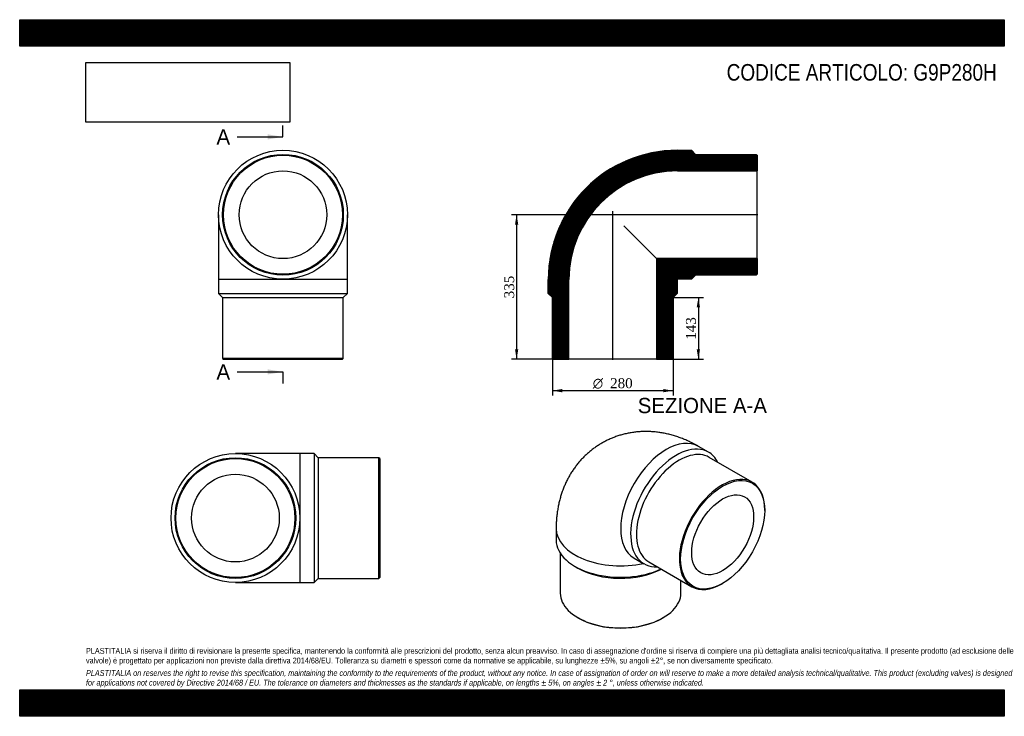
# Model space of a CAD drawing. Header units: millimetres. Extents: x 0 to 2285, y 0 to 1615.
import ezdxf
from ezdxf.enums import TextEntityAlignment as Align
from ezdxf.lldxf.tags import DXFTag

# ---------------------------------------------------------------- set-up
doc = ezdxf.new("R2010")
doc.units = ezdxf.units.MM
doc.header["$LTSCALE"] = 7.692308
for name, color, linetype in [('Default', 7, 'Continuous'), ('DV4_Default', 7, 'Continuous'), ('G9P280H', 7, 'Continuous')]:
    doc.layers.add(name, color=color, linetype=linetype)
doc.styles.add('SEACAD_Solid_Edge_ANSI', font='seans.ttf')
doc.styles.add('SEACAD_Solid_Edge_ANSI1_Symbols', font='semeca1.ttf')
doc.styles.add('SEACAD_Times_New_Roman', font='times.ttf')
tags = doc.linetypes.add('CENTER2', pattern=[28.575, 19.05, -3.175, 3.175, -3.175]).pattern_tags.tags
tags[10:11] = [DXFTag(74, 4), DXFTag(75, 0), DXFTag(340, '0'), DXFTag(46, 0.0), DXFTag(50, 0.0), DXFTag(44, 0.0), DXFTag(45, 0.0)]
tags[8:9] = [DXFTag(74, 4), DXFTag(75, 0), DXFTag(340, '0'), DXFTag(46, 0.0), DXFTag(50, 0.0), DXFTag(44, 0.0), DXFTag(45, 0.0)]
tags[6:7] = [DXFTag(74, 4), DXFTag(75, 0), DXFTag(340, '0'), DXFTag(46, 0.0), DXFTag(50, 0.0), DXFTag(44, 0.0), DXFTag(45, 0.0)]
tags[4:5] = [DXFTag(74, 4), DXFTag(75, 0), DXFTag(340, '0'), DXFTag(46, 0.0), DXFTag(50, 0.0), DXFTag(44, 0.0), DXFTag(45, 0.0)]
doc.dimstyles.new('ANSImm', dxfattribs={"dimtxt": 23.076923, "dimasz": 23.076923, "dimexe": 11.538462, "dimexo": 0, "dimgap": 5.769231, "dimtad": 1, "dimdsep": 46, "dimtxsty": 'SEACAD_Times_New_Roman', "dimblk1": '_SE_FILLED', "dimblk2": '_SE_FILLED', "dimsah": 1, "dimcen": 11.538462, "dimazin": 0, "dimtfac": 0.85, "dimtdec": 3, "dimtofl": 0, "dimtmove": 0, "dimatfit": 3, "dimfxl": 1, "dimarcsym": 0})
picture_1 = doc.add_image_def('image1.jpg', size_in_pixel=(4302, 1260))

# ---------------------------------------------------------------- blocks, each defined once
blk = doc.blocks.new('SE')
at = {"layer": 'G9P280H', "color": 7, "linetype": 'Continuous'}
for p, q in [((461.4, 1163.1), (461.4, 1013.1)), ((760.4, 1013.1), (760.4, 1163.1)), ((760.4, 1013.1), (461.4, 1013.1)), ((461.4, 1013.1), (461.4, 980.6)), ((760.4, 980.6), (760.4, 1013.1)), ((461.4, 980.6), (760.4, 980.6)), ((461.4, 980.6), (470.9, 971.1)), ((470.9, 971.1), (750.9, 971.1)), ((470.9, 971.1), (470.9, 830.1)), ((750.9, 971.1), (760.4, 980.6)), ((750.9, 830.1), (750.9, 971.1)), ((750.9, 830.1), (470.9, 830.1)), ((470.9, 830.1), (472.9, 828.1)), ((472.9, 828.1), (748.9, 828.1)), ((748.9, 828.1), (750.9, 830.1))]:
    blk.add_line(p, q, dxfattribs=at)
for radius in [149.5, 140, 138, 101.7]:
    blk.add_circle((610.9, 1163.1), radius, dxfattribs=at)
blk = doc.blocks.new('SE1')
at = {"layer": 'G9P280H', "color": 7, "linetype": 'Continuous'}
for p, q in [((1598, 612.6), (1575, 625.9)), ((1699.7, 543), (1600, 600.5)), ((1728.7, 477.3), (1728.7, 478.9)), ((1244.7, 435.2), (1244.7, 408.7)), ((1254.2, 378.4), (1254.2, 285.8)), ((1425.5, 367), (1448.5, 353.7)), ((1288.5, 347.6), (1295.2, 343.8)), ((1460, 358.1), (1559.7, 300.5)), ((1534.2, 285.8), (1534.2, 315.2)), ((1629.7, 307.4), (1631.1, 308.2)), ((1295.2, 228.6), (1296.6, 227.8)), ((1491.8, 227.8), (1493.2, 228.6))]:
    blk.add_line(p, q, dxfattribs=at)
for centre, major_axis, start_param, end_param in [((1500.3, 496.4), (-74.7, -129.5), 3.141593, 6.283185), ((1523.3, 483.2), (74.7, 129.5), 0, 3.500005), ((1530, 479.3), (70, 121.2), 0, 3.141593), ((1523.3, 483.2), (74.7, 129.5), 5.924773, 6.283185), ((1629.7, 421.7), (-70, -121.2), 2.356194, 6.283185), ((1394.2, 435.2), (-149.5, 0), 6.282714, 6.283185), ((1394.2, 435.2), (-149.5, 0), 0, 1.932787), ((1394.2, 408.7), (149.5, 0), 3.141593, 5.393989), ((1394.2, 400.9), (140, 0), 3.926991, 5.454989), ((1629.7, 421.7), (-70, -121.2), 0, 0.785398), ((1394.2, 285.8), (-140, 0), 0, 3.141593), ((1394.2, 284.2), (138, 0), 3.926991, 5.497787)]:
    blk.add_ellipse(centre, major_axis=major_axis, ratio=0.57735, start_param=start_param, end_param=end_param, dxfattribs=at)
for major_axis in [(69, 119.5), (50.8, 88.1)]:
    blk.add_ellipse((1631.1, 420.9), major_axis=major_axis, ratio=0.57735, dxfattribs=at)
blk.add_open_spline([(1575, 625.9), (1572.7, 627.3), (1567.6, 630.1), (1558.4, 634.9), (1548.1, 639.7), (1537.7, 644), (1527.3, 647.8), (1516.8, 651.1), (1506.2, 654), (1495.8, 656.3), (1485.3, 658.1), (1474.9, 659.4), (1464.5, 660.2), (1454.2, 660.5), (1444.1, 660.3), (1434, 659.6), (1424, 658.5), (1414.2, 656.9), (1404.5, 654.9), (1395, 652.4), (1385.7, 649.4), (1376.6, 646), (1367.7, 642.2), (1359, 638), (1350.5, 633.4), (1342.3, 628.4), (1334.4, 623), (1326.7, 617.3), (1319.4, 611.2), (1312.3, 604.8), (1305.5, 598), (1299.1, 590.9), (1293, 583.5), (1287.2, 575.8), (1281.7, 567.9), (1276.6, 559.6), (1271.9, 551.1), (1267.5, 542.3), (1263.5, 533.3), (1259.8, 524), (1256.6, 514.5), (1253.7, 504.8), (1251.2, 494.8), (1249.1, 484.6), (1247.4, 474.2), (1246.1, 463.6), (1245.2, 452.9), (1244.8, 443.2), (1244.7, 437.7), (1244.7, 435.2)], degree=3, knots=[0, 0, 0, 0, 0.015579, 0.039829, 0.064002, 0.087968, 0.111694, 0.135158, 0.158347, 0.181257, 0.203892, 0.22626, 0.248374, 0.27025, 0.291904, 0.313353, 0.334616, 0.355708, 0.376648, 0.397451, 0.418133, 0.438709, 0.459193, 0.479602, 0.499947, 0.520245, 0.540506, 0.560743, 0.58097, 0.601202, 0.621454, 0.641743, 0.662085, 0.682496, 0.702996, 0.723601, 0.744333, 0.76521, 0.786253, 0.807482, 0.828916, 0.850574, 0.872472, 0.894622, 0.917033, 0.939706, 0.962637, 0.985811, 1, 1, 1, 1], dxfattribs=at)
blk = doc.blocks.new('SE2')
at = {"layer": 'G9P280H', "color": 7, "linetype": 'Continuous'}
for p, q in [((650.6, 609.2), (500.6, 609.2)), ((650.6, 310.2), (650.6, 609.2)), ((683.1, 609.2), (650.6, 609.2)), ((683.1, 609.2), (683.1, 310.2)), ((692.6, 599.7), (683.1, 609.2)), ((692.6, 599.7), (692.6, 319.7)), ((833.6, 599.7), (692.6, 599.7)), ((833.6, 319.7), (833.6, 599.7)), ((835.6, 597.7), (833.6, 599.7)), ((835.6, 597.7), (835.6, 321.7)), ((833.6, 319.7), (835.6, 321.7)), ((500.6, 310.2), (650.6, 310.2)), ((650.6, 310.2), (683.1, 310.2)), ((683.1, 310.2), (692.6, 319.7)), ((692.6, 319.7), (833.6, 319.7))]:
    blk.add_line(p, q, dxfattribs=at)
for radius in [149.5, 140, 138, 101.7]:
    blk.add_circle((500.6, 459.7), radius, dxfattribs=at)
blk = doc.blocks.new('SE4')
at = {"color": 7, "linetype": 'Continuous', "style": 'SEACAD_Solid_Edge_ANSI'}
blk.add_text('A', height=35.4, dxfattribs=at).set_placement((456.6, 1361.3), align=Align.TOP_LEFT)
blk = doc.blocks.new('SE5')
at = {"color": 7, "linetype": 'Continuous', "style": 'SEACAD_Solid_Edge_ANSI'}
blk.add_text('A', height=35.4, dxfattribs=at).set_placement((456.6, 816.3), align=Align.TOP_LEFT)
blk = doc.blocks.new('SEANNOT_GROUP')
at = {"linetype": 'Continuous'}
blk.add_hatch(color=7, dxfattribs=at).paths.add_polyline_path([(575.5, 1337.7), (610.9, 1343.6), (575.5, 1349.5)])
at = {"color": 7, "linetype": 'Continuous'}
blk.add_lwpolyline([(504.8, 1343.6), (610.9, 1343.6)], dxfattribs=at)
blk = doc.blocks.new('SEANNOT_GROUP1')
at = {"linetype": 'Continuous'}
blk.add_hatch(color=7, dxfattribs=at).paths.add_polyline_path([(575.5, 792.8), (610.9, 798.7), (575.5, 804.6)])
at = {"color": 7, "linetype": 'Continuous'}
blk.add_lwpolyline([(504.8, 798.7), (610.9, 798.7)], dxfattribs=at)
blk = doc.blocks.new('SE3')
at = {"layer": 'Default', "color": 7, "linetype": 'CENTER2'}
for p, q in [((610.9, 1343.6), (610.9, 1370.1)), ((610.9, 798.7), (610.9, 772.1))]:
    blk.add_line(p, q, dxfattribs=at)
at = {"layer": 'Default', "color": 7, "linetype": 'CENTER2', "const_width": 0.0001}
blk.add_lwpolyline([(610.9, 1343.6), (610.9, 798.7)], dxfattribs=at)
at = {"layer": 'Default'}
for name in ['SE4', 'SEANNOT_GROUP', 'SE5', 'SEANNOT_GROUP1']:
    blk.add_blockref(name, (0, 0), dxfattribs=at)
blk = doc.blocks.new('SE6')
at = {"layer": 'G9P280H', "linetype": 'Continuous'}
h = blk.add_hatch(dxfattribs=at)
h.set_pattern_fill('LINE', scale=0.629921, angle=45, style=0)
edge = h.paths.add_edge_path()
edge.add_line((1709.1, 1303.1), (1568.1, 1303.1))
edge.add_line((1568.1, 1303.1), (1558.6, 1312.6))
edge.add_line((1558.6, 1312.6), (1526.1, 1312.6))
edge.add_arc((1526.1, 1013.1), 299.5, 90, 180)
edge.add_line((1226.6, 1013.1), (1226.6, 980.6))
edge.add_line((1226.6, 980.6), (1236.1, 971.1))
edge.add_line((1236.1, 971.1), (1236.1, 830.1))
edge.add_line((1236.1, 830.1), (1238.1, 828.1))
edge.add_line((1238.1, 828.1), (1274.4, 828.1))
edge.add_line((1274.4, 828.1), (1274.4, 1013.1))
edge.add_arc((1526.1, 1013.1), 251.7, 90, 180, ccw=False)
edge.add_line((1526.1, 1264.8), (1711.1, 1264.8))
edge.add_line((1711.1, 1264.8), (1711.1, 1301.1))
edge.add_line((1711.1, 1301.1), (1709.1, 1303.1))
h = blk.add_hatch(dxfattribs=at)
h.set_pattern_fill('LINE', scale=0.629921, angle=45, style=0)
edge = h.paths.add_edge_path()
edge.add_line((1709.1, 1023.1), (1711.1, 1025.1))
edge.add_line((1711.1, 1025.1), (1711.1, 1061.4))
edge.add_line((1711.1, 1061.4), (1477.8, 1061.4))
edge.add_line((1477.8, 1061.4), (1477.8, 828.1))
edge.add_line((1477.8, 828.1), (1514.1, 828.1))
edge.add_line((1514.1, 828.1), (1516.1, 830.1))
edge.add_line((1516.1, 830.1), (1516.1, 971.1))
edge.add_line((1516.1, 971.1), (1525.6, 980.6))
edge.add_line((1525.6, 980.6), (1525.6, 1013.1))
edge.add_arc((1526.1, 1013.1), 0.5, 90, 180, ccw=False)
edge.add_line((1526.1, 1013.6), (1558.6, 1013.6))
edge.add_line((1558.6, 1013.6), (1568.1, 1023.1))
edge.add_line((1568.1, 1023.1), (1709.1, 1023.1))
at = {"layer": 'DV4_Default', "color": 7, "linetype": 'CENTER2'}
for p, q in [((1376.1, 826.3), (1376.1, 1171.2)), ((1712.9, 1163.1), (1368.2, 1163.1))]:
    blk.add_line(p, q, dxfattribs=at)
at = {"layer": 'G9P280H', "color": 7, "linetype": 'Continuous'}
for p, q in [((1526.1, 1312.6), (1558.6, 1312.6)), ((1558.6, 1312.6), (1568.1, 1303.1)), ((1568.1, 1303.1), (1709.1, 1303.1)), ((1709.1, 1303.1), (1711.1, 1301.1)), ((1711.1, 1301.1), (1711.1, 1264.8)), ((1526.1, 1264.8), (1711.1, 1264.8)), ((1711.1, 1061.4), (1711.1, 1264.8)), ((1401.9, 1137.3), (1477.8, 1061.4)), ((1711.1, 1061.4), (1477.8, 1061.4)), ((1477.8, 1061.4), (1477.8, 828.1)), ((1711.1, 1061.4), (1711.1, 1025.1)), ((1226.6, 980.6), (1226.6, 1013.1)), ((1274.4, 828.1), (1274.4, 1013.1)), ((1525.6, 1013.1), (1525.6, 980.6)), ((1558.6, 1013.6), (1526.1, 1013.6)), ((1568.1, 1023.1), (1558.6, 1013.6)), ((1709.1, 1023.1), (1568.1, 1023.1)), ((1711.1, 1025.1), (1709.1, 1023.1)), ((1236.1, 971.1), (1226.6, 980.6)), ((1236.1, 830.1), (1236.1, 971.1)), ((1525.6, 980.6), (1516.1, 971.1)), ((1516.1, 971.1), (1516.1, 830.1)), ((1238.1, 828.1), (1236.1, 830.1)), ((1238.1, 828.1), (1274.4, 828.1)), ((1477.8, 828.1), (1274.4, 828.1)), ((1477.8, 828.1), (1514.1, 828.1)), ((1516.1, 830.1), (1514.1, 828.1))]:
    blk.add_line(p, q, dxfattribs=at)
for radius in [299.5, 251.7, 0.5]:
    blk.add_arc((1526.1, 1013.1), radius, 90, 180, dxfattribs=at)
blk = doc.blocks.new('GDimGGroup')
at = {"layer": 'Default', "linetype": 'Continuous'}
for points in [[(1259.2, 751.3), (1259.2, 759), (1236.1, 755.1)], [(1493.1, 751.3), (1516.1, 755.1), (1493.1, 759)]]:
    blk.add_hatch(color=7, dxfattribs=at).paths.add_polyline_path(points)
at = {"layer": 'Default', "color": 7, "linetype": 'Continuous'}
for p, q in [((1236.1, 830.1), (1236.1, 743.6)), ((1516.1, 830.1), (1516.1, 743.6)), ((1516.1, 755.1), (1236.1, 755.1))]:
    blk.add_line(p, q, dxfattribs=at)
for s, height, style, p in [('O', 23.1, 'SEACAD_Solid_Edge_ANSI1_Symbols', (1329.8, 784)), ('280', 23.08, 'SEACAD_Times_New_Roman', (1370, 784))]:
    blk.add_text(s, height=height, dxfattribs=dict(at, style=style)).set_placement(p, align=Align.TOP_LEFT)
blk = doc.blocks.new('DMBLK165')
at = {"layer": 'Default', "linetype": 'Continuous'}
for points in [[(1578.6, 948), (1574.8, 971.1), (1570.9, 948)], [(1578.6, 851.1), (1570.9, 851.1), (1574.8, 828.1)]]:
    blk.add_hatch(color=7, dxfattribs=at).paths.add_polyline_path(points)
at = {"layer": 'Default', "color": 7, "linetype": 'Continuous'}
for p, q in [((1516.1, 971.1), (1586.3, 971.1)), ((1574.8, 971.1), (1574.8, 828.1)), ((1477.8, 828.1), (1586.3, 828.1))]:
    blk.add_line(p, q, dxfattribs=at)
at = {"layer": 'Default', "color": 7, "linetype": 'Continuous', "style": 'SEACAD_Times_New_Roman'}
blk.add_text('143', height=23.08, rotation=90, dxfattribs=at).set_placement((1545.9, 873.3), align=Align.TOP_LEFT)
blk = doc.blocks.new('_SE_FILLED')
at = {"color": 0}
blk.add_line((0, 0), (-1, 0), dxfattribs=at)
blk.add_solid([(0, 0), (-1, -0.1665), (-1, 0.1665), (0, 0)], dxfattribs=at)
blk = doc.blocks.new('DMBLK166')
at = {"layer": 'Default', "linetype": 'Continuous'}
for points in [[(1149.2, 1140), (1156.9, 1140), (1153, 1163.1)], [(1149.2, 851.1), (1153, 828.1), (1156.9, 851.1)]]:
    blk.add_hatch(color=7, dxfattribs=at).paths.add_polyline_path(points)
at = {"layer": 'Default', "color": 7, "linetype": 'Continuous'}
for p, q in [((1376.1, 1163.1), (1141.5, 1163.1)), ((1153, 1163.1), (1153, 828.1)), ((1274.4, 828.1), (1141.5, 828.1))]:
    blk.add_line(p, q, dxfattribs=at)
at = {"layer": 'Default', "color": 7, "linetype": 'Continuous', "style": 'SEACAD_Times_New_Roman'}
blk.add_text('335', height=23.08, rotation=90, dxfattribs=at).set_placement((1124.2, 969.3), align=Align.TOP_LEFT)

msp = doc.modelspace()

# ---------------------------------------------------------------- hatches: boundary and pattern name
at = {"layer": 'Default', "linetype": 'Continuous'}
h = msp.add_hatch(dxfattribs=at)
h.set_pattern_fill('LINE', scale=0.629921, angle=45, style=0)
h.paths.add_polyline_path([(2284.615, 1553.846), (2284.615, 1615.385), (0, 1615.385), (0, 1553.846)])
for points in [[(2284.615, 1553.846), (2284.615, 1615.385), (0, 1615.385), (0, 1553.846)], [(2284.615, 0), (2284.615, 61.538), (0, 61.538), (0, 0)]]:
    msp.add_hatch(color=7, dxfattribs=at).paths.add_polyline_path(points)
h = msp.add_hatch(dxfattribs=at)
h.set_pattern_fill('LINE', scale=0.629921, angle=45, style=0)
h.paths.add_polyline_path([(2284.615, 0), (2284.615, 61.538), (0, 61.538), (0, 0)])

# ---------------------------------------------------------------- linework, layer by layer
at = {"layer": 'Default', "color": 7, "linetype": 'Continuous'}
for p, q in [((0, 1615.385), (2284.615, 1615.385)), ((0, 1553.846), (0, 1615.385)), ((2284.615, 1615.385), (2284.615, 1553.846)), ((2284.615, 1553.846), (0, 1553.846)), ((0, 61.538), (2284.615, 61.538)), ((0, 0), (0, 61.538)), ((2284.615, 61.538), (2284.615, 0)), ((2284.615, 0), (0, 0))]:
    msp.add_line(p, q, dxfattribs=at)

# ---------------------------------------------------------------- block references
at = {"layer": 'Default'}
for name in ['SE3', 'SE', 'SE6', 'GDimGGroup', 'SE1', 'SE2']:
    msp.add_blockref(name, (0, 0), dxfattribs=at)

# ---------------------------------------------------------------- texts
at = {"layer": 'Default', "color": 7, "linetype": 'Continuous', "style": 'SEACAD_Solid_Edge_ANSI'}
msp.add_text('SEZIONE A-A', height=35.38462, dxfattribs=at).set_placement((1434.132, 738.365), align=Align.TOP_LEFT)
at = {"layer": 'Default', "attachment_point": 1}
for s, insert, char_height, width in [('{\\fArial Narrow|b0||i0||c0|p34;\\C7;\\H38.46153846;\\W1.;CODICE ARTICOLO: G9P280H}', (1640.361, 1512.544), 38.46154, 641.62216), ("{\\fArial Narrow|b0||i0||c0|p34;\\C7;\\H13.46153846;\\W1.;PLASTITALIA si riserva il diritto di revisionare la presente specifica, mantenendo la conformità alle prescrizioni del prodotto, senza alcun preavviso. In caso di assegnazione d'ordine si riserva di compiere una più dettagliata analisi tecnico/qualitativa. Il presente prodotto (ad esclusione delle \\P}{\\fArial Narrow|b0||i0||c0|p34;\\C7;\\H13.46153846;\\W1.;valvole) è progettato per applicazioni non previste dalla direttiva 2014/68/EU. Tolleranza su diametri e spessori come da normative se applicabile, su lunghezze ±5%, su angoli ±2°, se non diversamente specificato.\\P}{\\fArial Narrow|b0||i0||c0|p34;\\C7;\\H3.846153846;\\W1.;   \\P}{\\fArial Narrow|b0||i1||c0|p34;\\C7;\\H13.46153846;\\W1.;PLASTITALIA on reserves the right to revise this specification, maintaining the conformity to the requirements of the product, without any notice. In case of assignation of order on will reserve to make a more detailed analysis technical/qualitative. This product (excluding valves) is designed \\P}{\\fArial Narrow|b0||i1||c0|p34;\\C7;\\H13.46153846;\\W1.;for applications not covered by Directive 2014/68 / EU. The tolerance on diameters and thicknesses as the standards if applicable, on lengths ± 5%, on angles ± 2 °, unless otherwise indicated.\\P}", (153.846, 158.48), 13.461538, 1976.92308)]:
    msp.add_mtext(s, dxfattribs=dict(at, insert=insert, char_height=char_height, width=width))

# ---------------------------------------------------------------- dimensions: what is measured, and where the dimension line sits
at = {"layer": 'Default', "color": 7, "linetype": 'Continuous'}
for base, p1, p2, picture, middle in [((1153.036, 828.053), (1376.148, 1163.053), (1274.448, 828.053), 'DMBLK166', (1153.036, 995.553)), ((1574.787, 828.053), (1516.148, 971.053), (1477.848, 828.053), 'DMBLK165', (1574.787, 899.553))]:
    dim = msp.add_linear_dim(base=base, p1=p1, p2=p2, angle=90, text='\\A1;<>', dimstyle='ANSImm', dxfattribs=at)
    dim.commit()
    dim.dimension.update_dxf_attribs({"geometry": picture, "text_midpoint": middle, "dimtype": 160})

# ---------------------------------------------------------------- pictures from other files: only their frames are drawn
image = msp.add_image(picture_1, insert=(153.846, 1377.717), size_in_units=(472.747, 138.462))
image.dxf.flags = 7

doc.saveas('drawing.dxf')
